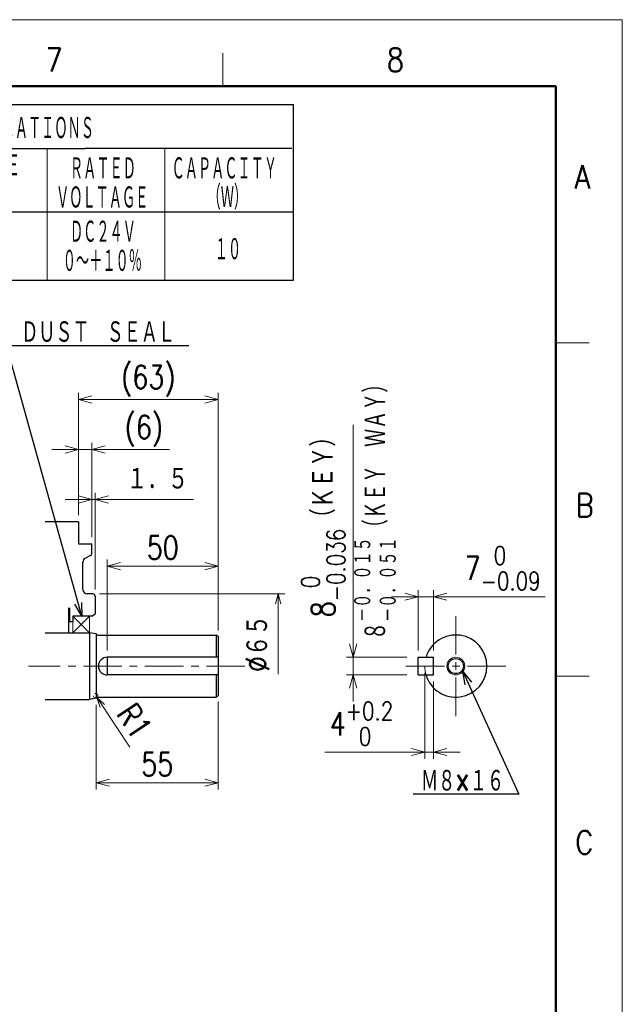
# Model space of a CAD drawing. Header units: millimetres. Extents: x 0 to 1300, y 0 to 891.
# Tile 141 of 141: x 989 to 1260, y 448 to 891. Entities that reach past the tile are written whole.
import ezdxf

# ---------------------------------------------------------------- set-up
doc = ezdxf.new("R2010")
doc.units = ezdxf.units.MM
doc.header["$LTSCALE"] = 0.545669
doc.linetypes.add('CENTER', pattern=[50.8, 31.75, -6.35, 6.35, -6.35])
doc.layers.add('NoLayerName_001', color=7, linetype='Continuous')
doc.layers.add('NoLayerName_002', color=7, linetype='Continuous')
doc.styles.get("Standard").update_dxf_attribs({"font": 'txt', "bigfont": 'extfont2'})
doc.dimstyles.get("Standard").update_dxf_attribs({"dimtxt": 2.5, "dimasz": 2.5, "dimexe": 1, "dimexo": 1, "dimtad": 1, "dimdec": 3, "dimzin": 0, "dimdsep": 46, "dimtxsty": 'Standard', "dimcen": 2.5, "dimadec": 3, "dimazin": 0, "dimtfac": 0.75, "dimtdec": 3, "dimtmove": 0, "dimatfit": 3, "dimfxl": 1, "dimarcsym": 0})

# ---------------------------------------------------------------- blocks, each defined once
blk = doc.blocks.new('_OPEN30')
at = {"color": 0, "linetype": 'ByBlock', "lineweight": -2}
for p, q in [((-1, 0.267949), (0, 0)), ((0, 0), (-1, -0.267949)), ((0, 0), (-1, 0))]:
    blk.add_line(p, q, dxfattribs=at)
blk = doc.blocks.new('*D32')
at = {"layer": 'Defpoints', "color": 0}
for p in [(1168, 631.25), (1168, 604), (1175, 604)]:
    blk.add_point(p, dxfattribs=at)
at = {"layer": 'NoLayerName_001', "color": 0, "linetype": 'Continuous', "lineweight": 13}
for p, q in [((1168, 607), (1168, 634.25)), ((1175, 607), (1175, 634.25)), ((1162, 631.25), (1156, 631.25)), ((1175, 631.25), (1168, 631.25)), ((1175, 631.25), (1225.23, 631.25)), ((1181, 631.25), (1187, 631.25))]:
    blk.add_line(p, q, dxfattribs=at)
at = {"layer": 'NoLayerName_001', "color": 0, "lineweight": 13, "xscale": 6, "yscale": 6, "zscale": 6}
blk.add_blockref('_OPEN30', (1168, 631.25), dxfattribs=at)
at = {"layer": 'NoLayerName_001', "color": 0, "lineweight": 13, "xscale": 6, "yscale": 6, "zscale": 6, "rotation": 180}
blk.add_blockref('_OPEN30', (1175, 631.25), dxfattribs=at)
at = {"layer": 'NoLayerName_001', "color": 0, "lineweight": 13, "insert": (1206.11, 644.02), "char_height": 10.5, "attachment_point": 5}
blk.add_mtext('\\A1;\\W0.8000;7{\\H8.202600;\\S 0^ -0.09;}', dxfattribs=at)
blk = doc.blocks.new('*D33')
at = {"layer": 'Defpoints', "color": 0}
for p in [(1171, 600), (1175, 596), (1171, 561.31)]:
    blk.add_point(p, dxfattribs=at)
at = {"layer": 'NoLayerName_001', "color": 0, "linetype": 'Continuous', "lineweight": 13}
for p, q in [((1171, 597), (1171, 558.31)), ((1175, 593), (1175, 558.31)), ((1171, 561.31), (1126.05, 561.31)), ((1165, 561.31), (1159, 561.31)), ((1175, 561.31), (1171, 561.31)), ((1181, 561.31), (1187, 561.31))]:
    blk.add_line(p, q, dxfattribs=at)
at = {"layer": 'NoLayerName_001', "color": 0, "lineweight": 13, "xscale": 6, "yscale": 6, "zscale": 6}
blk.add_blockref('_OPEN30', (1171, 561.31), dxfattribs=at)
at = {"layer": 'NoLayerName_001', "color": 0, "lineweight": 13, "xscale": 6, "yscale": 6, "zscale": 6, "rotation": 180}
blk.add_blockref('_OPEN30', (1175, 561.31), dxfattribs=at)
at = {"layer": 'NoLayerName_001', "color": 0, "lineweight": 13, "insert": (1142.53, 574.05), "char_height": 10.5, "attachment_point": 5}
blk.add_mtext('\\A1;\\W0.8000;4{\\H8.202600;\\S+0.2^  0;}', dxfattribs=at)
blk = doc.blocks.new('*D34')
at = {"layer": 'Defpoints', "color": 0}
for p in [(1023, 585.5), (1078, 587), (1078, 547.5)]:
    blk.add_point(p, dxfattribs=at)
at = {"layer": 'NoLayerName_002', "color": 0, "linetype": 'Continuous', "lineweight": 13}
for p, q in [((1023, 582.5), (1023, 544.5)), ((1078, 584), (1078, 544.5)), ((1029, 547.5), (1072, 547.5))]:
    blk.add_line(p, q, dxfattribs=at)
at = {"layer": 'NoLayerName_002', "color": 0, "lineweight": 13, "xscale": 6, "yscale": 6, "zscale": 6, "rotation": 180}
blk.add_blockref('_OPEN30', (1023, 547.5), dxfattribs=at)
at = {"layer": 'NoLayerName_002', "color": 0, "lineweight": 13, "xscale": 6, "yscale": 6, "zscale": 6}
blk.add_blockref('_OPEN30', (1078, 547.5), dxfattribs=at)
at = {"layer": 'NoLayerName_002', "color": 0, "lineweight": 13, "insert": (1050.5, 555.86025), "char_height": 10.5, "attachment_point": 5}
blk.add_mtext('\\W0.8000;55', dxfattribs=at)
blk = doc.blocks.new('*D38')
at = {"layer": 'Defpoints', "color": 0}
for p in [(1078, 720), (1015, 665), (1078, 613)]:
    blk.add_point(p, dxfattribs=at)
at = {"layer": 'NoLayerName_002', "color": 0, "linetype": 'Continuous', "lineweight": 13}
for p, q in [((1015, 668), (1015, 723)), ((1078, 616), (1078, 723)), ((1021, 720), (1072, 720))]:
    blk.add_line(p, q, dxfattribs=at)
at = {"layer": 'NoLayerName_002', "color": 0, "lineweight": 13, "xscale": 6, "yscale": 6, "zscale": 6, "rotation": 180}
blk.add_blockref('_OPEN30', (1015, 720), dxfattribs=at)
at = {"layer": 'NoLayerName_002', "color": 0, "lineweight": 13, "xscale": 6, "yscale": 6, "zscale": 6}
blk.add_blockref('_OPEN30', (1078, 720), dxfattribs=at)
at = {"layer": 'NoLayerName_002', "color": 0, "lineweight": 13, "insert": (1046.5, 728.36025), "char_height": 10.5, "attachment_point": 5}
blk.add_mtext('\\W0.8000;(63)', dxfattribs=at)
blk = doc.blocks.new('*D39')
at = {"layer": 'Defpoints', "color": 0}
for p in [(1021, 697.5), (1015, 665), (1021, 655)]:
    blk.add_point(p, dxfattribs=at)
at = {"layer": 'NoLayerName_002', "color": 0, "linetype": 'Continuous', "lineweight": 13}
for p, q in [((1015, 668), (1015, 700.5)), ((1021, 658), (1021, 700.5)), ((1009, 697.5), (1003, 697.5)), ((1015, 697.5), (1021, 697.5)), ((1021, 697.5), (1055.9848, 697.5)), ((1027, 697.5), (1033, 697.5))]:
    blk.add_line(p, q, dxfattribs=at)
at = {"layer": 'NoLayerName_002', "color": 0, "lineweight": 13, "xscale": 6, "yscale": 6, "zscale": 6}
blk.add_blockref('_OPEN30', (1015, 697.5), dxfattribs=at)
at = {"layer": 'NoLayerName_002', "color": 0, "lineweight": 13, "xscale": 6, "yscale": 6, "zscale": 6, "rotation": 180}
blk.add_blockref('_OPEN30', (1021, 697.5), dxfattribs=at)
at = {"layer": 'NoLayerName_002', "color": 0, "lineweight": 13, "insert": (1044.4924, 705.86025), "char_height": 10.5, "attachment_point": 5}
blk.add_mtext('\\W0.8000;(6)', dxfattribs=at)
blk = doc.blocks.new('*D40')
at = {"layer": 'Defpoints', "color": 0}
for p in [(1022.5, 675), (1021, 655), (1022.5, 631.5)]:
    blk.add_point(p, dxfattribs=at)
at = {"layer": 'NoLayerName_001', "color": 0, "linetype": 'Continuous', "lineweight": 13}
for p, q in [((1015, 675), (1009, 675)), ((1021, 658), (1021, 678)), ((1021, 675), (1022.5, 675)), ((1022.5, 634.5), (1022.5, 678)), ((1022.5, 675), (1066.7584, 675)), ((1028.5, 675), (1034.5, 675))]:
    blk.add_line(p, q, dxfattribs=at)
at = {"layer": 'NoLayerName_001', "color": 0, "lineweight": 13, "xscale": 6, "yscale": 6, "zscale": 6}
blk.add_blockref('_OPEN30', (1021, 675), dxfattribs=at)
at = {"layer": 'NoLayerName_001', "color": 0, "lineweight": 13, "xscale": 6, "yscale": 6, "zscale": 6, "rotation": 180}
blk.add_blockref('_OPEN30', (1022.5, 675), dxfattribs=at)
at = {"layer": 'NoLayerName_001', "color": 0, "lineweight": 13, "insert": (1050.6292, 684.22125), "char_height": 10.5, "attachment_point": 5}
blk.add_mtext('\\W0.8000;１．５', dxfattribs=at)
blk = doc.blocks.new('*D41')
at = {"layer": 'Defpoints', "color": 0}
for p in [(1078, 645), (1078, 613.42), (1028, 604)]:
    blk.add_point(p, dxfattribs=at)
at = {"layer": 'NoLayerName_002', "color": 0, "linetype": 'Continuous', "lineweight": 13}
for p, q in [((1028, 607), (1028, 648)), ((1078, 616.42), (1078, 648)), ((1034, 645), (1072, 645))]:
    blk.add_line(p, q, dxfattribs=at)
at = {"layer": 'NoLayerName_002', "color": 0, "lineweight": 13, "xscale": 6, "yscale": 6, "zscale": 6, "rotation": 180}
blk.add_blockref('_OPEN30', (1028, 645), dxfattribs=at)
at = {"layer": 'NoLayerName_002', "color": 0, "lineweight": 13, "xscale": 6, "yscale": 6, "zscale": 6}
blk.add_blockref('_OPEN30', (1078, 645), dxfattribs=at)
at = {"layer": 'NoLayerName_002', "color": 0, "lineweight": 13, "insert": (1053, 653.36), "char_height": 10.5, "attachment_point": 5}
blk.add_mtext('\\W0.8000;50', dxfattribs=at)
blk = doc.blocks.new('*D42')
at = {"layer": 'Defpoints', "color": 0}
for p in [(1022.77, 586.67), (1023.32, 585.84)]:
    blk.add_point(p, dxfattribs=at)
at = {"layer": 'NoLayerName_001', "color": 0, "linetype": 'Continuous', "lineweight": 13}
for p, q in [((1022.77, 586.67), (1023.32, 585.84)), ((1025.8, 582.08), (1038.08, 563.48))]:
    blk.add_line(p, q, dxfattribs=at)
blk.add_arc((1022.77, 586.67), 1, 180, 123.4181, dxfattribs=at)
at = {"layer": 'NoLayerName_001', "color": 0, "lineweight": 13, "xscale": 4.5, "yscale": 4.5, "zscale": 4.5, "rotation": 123.4189213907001}
blk.add_blockref('_OPEN30', (1023.32, 585.84), dxfattribs=at)
at = {"layer": 'NoLayerName_001', "color": 0, "lineweight": 13, "insert": (1040.3, 575.3), "char_height": 10.5, "attachment_point": 5, "rotation": 303.4189}
blk.add_mtext('\\W0.8000;R1', dxfattribs=at)
blk = doc.blocks.new('_NONE')
blk = doc.blocks.new('*D44')
at = {"layer": 'Defpoints', "color": 0}
for p in [(1166, 604), (1138.76, 596), (1166, 596)]:
    blk.add_point(p, dxfattribs=at)
at = {"layer": 'NoLayerName_001', "color": 0, "linetype": 'Continuous', "lineweight": 13}
for p, q in [((1138.76, 604), (1138.76, 708.64)), ((1138.76, 610), (1138.76, 616)), ((1163, 604), (1135.76, 604)), ((1138.76, 604), (1138.76, 596)), ((1163, 596), (1135.76, 596)), ((1138.76, 590), (1138.76, 584))]:
    blk.add_line(p, q, dxfattribs=at)
at = {"layer": 'NoLayerName_001', "color": 0, "lineweight": 13, "xscale": 6, "yscale": 6, "zscale": 6}
for p, rotation in [((1138.76, 604), 270), ((1138.76, 596), 90)]:
    blk.add_blockref('_OPEN30', p, dxfattribs=dict(at, rotation=rotation))
at = {"layer": 'NoLayerName_001', "color": 0, "lineweight": 13, "insert": (1125.27, 665.02), "char_height": 10.5, "attachment_point": 5, "rotation": 90}
blk.add_mtext('\\A1;\\W0.8000;8{\\H8.202600;\\S 0^ -0.036;}（ＫＥＹ）  ', dxfattribs=at)
blk = doc.blocks.new('*D45')
at = {"layer": 'Defpoints', "color": 0}
for p in [(1021.5, 632.5), (1105, 596.36), (1105, 596.36)]:
    blk.add_point(p, dxfattribs=at)
at = {"layer": 'NoLayerName_002', "color": 0, "linetype": 'Continuous', "lineweight": 13}
for p, q in [((1024.5, 632.5), (1108, 632.5)), ((1105, 628), (1105, 596.36))]:
    blk.add_line(p, q, dxfattribs=at)
at = {"layer": 'NoLayerName_002', "color": 0, "lineweight": 13, "xscale": 4.5, "yscale": 4.5, "zscale": 4.5, "rotation": 90}
blk.add_blockref('_OPEN30', (1105, 632.5), dxfattribs=at)
at = {"layer": 'NoLayerName_002', "color": 0, "lineweight": 13, "insert": (1095.69, 610.15), "char_height": 10.5, "attachment_point": 5, "rotation": 90}
blk.add_mtext('\\W0.8000;%%c６５', dxfattribs=at)

msp = doc.modelspace()

# ---------------------------------------------------------------- linework, layer by layer
at = {"layer": 'NoLayerName_001', "color": 7, "linetype": 'Continuous', "lineweight": 13}
for p in [(0, 891), (1260, 0)]:
    msp.add_line(p, (1260, 891), dxfattribs=at)
at = {"layer": 'NoLayerName_001', "color": 2, "linetype": 'Continuous', "lineweight": 13}
for p, q in [((1080, 861), (1080, 876)), ((780.89096346, 832.99863847), (1066.17440346, 832.99863847)), ((1000.89096346, 832.99863847), (1000.89096346, 773.74746247)), ((1053.89096346, 832.99863847), (1053.89096346, 773.74746247)), ((780.89096346, 804.47029447), (1066.17440346, 804.47029447)), ((1230, 745.5), (1245, 745.5)), ((1012.5, 622.5), (1020, 615)), ((1020, 622.5), (1012.5, 615)), ((1012.5, 622.5), (1012.5, 615)), ((1020, 622.5), (1020, 615)), ((1245, 595.5), (1230, 595.5))]:
    msp.add_line(p, q, dxfattribs=at)
at = {"layer": 'NoLayerName_001', "color": 7, "linetype": 'Continuous', "lineweight": 50}
for p, q in [((75, 861), (1230, 861)), ((1230, 861), (1230, 30))]:
    msp.add_line(p, q, dxfattribs=at)
at = {"layer": 'NoLayerName_001', "color": 7, "linetype": 'Continuous', "lineweight": 25}
for p, q in [((780.89096346, 852.74903047), (1111.89096346, 852.74903047)), ((1111.89096346, 773.74746247), (1111.89096346, 852.74903047)), ((969.61693146, 832.99863847), (1017.89566746, 832.99863847)), ((1111.17440346, 832.99863847), (1017.89566746, 832.99863847)), ((969.61693146, 804.47029447), (1017.89566746, 804.47029447)), ((1017.89566746, 804.47029447), (1111.89096346, 804.47029447)), ((780.89096346, 773.74746247), (1111.89096346, 773.74746247)), ((1015, 665), (1000, 665)), ((1015, 665), (1015, 655)), ((1015, 655), (1021, 655)), ((1021, 650.61803399), (1021, 655)), ((1020.4472136, 649.7236068), (1018.10557281, 648.5527864)), ((1017, 634.5), (1017, 646.76393202)), ((1021.5, 632.5), (1019, 632.5)), ((1022.5, 631.5), (1022.5, 623.49998579)), ((1010.5, 626.25), (1010.5, 615)), ((1011, 626.25), (1011, 620)), ((1012.5, 622.5), (1012.5, 620)), ((1021, 622.5), (1012.5, 622.5)), ((1021, 622.5), (1022.49997866, 623.49998579)), ((1012.5, 620), (1011, 620)), ((1000, 615), (1020, 615)), ((1023, 614.5), (1020, 615)), ((1020, 615), (1020, 585)), ((1023, 614.5), (1023, 585.5)), ((1023.8660254, 614), (1077, 614)), ((1078, 613.42264973), (1077, 614)), ((1077, 614), (1077, 604)), ((1078, 613.42264973), (1078, 586.57735027)), ((1028, 604), (1028, 596)), ((1078, 604), (1028, 604)), ((1168, 596), (1168, 604)), ((1168, 604), (1175, 604)), ((1175, 596), (1175, 604)), ((1078, 596), (1028, 596)), ((1077, 596), (1077, 586)), ((1168, 596), (1175, 596)), ((1023, 585.5), (1020, 585)), ((1023.8660254, 586), (1077, 586)), ((1078, 586.57735027), (1077, 586)), ((1000, 585), (1020, 585))]:
    msp.add_line(p, q, dxfattribs=at)
at = {"layer": 'NoLayerName_001', "color": 4, "linetype": 'CENTER', "lineweight": 13}
for p, q in [((1185, 577.5), (1185, 622.5)), ((1090, 600), (992.5, 600)), ((1162.5, 600), (1207.5, 600))]:
    msp.add_line(p, q, dxfattribs=at)
at = {"layer": 'NoLayerName_001', "color": 4, "linetype": 'Continuous', "lineweight": 13}
msp.add_circle((1185, 600), 4, dxfattribs=at)
at = {"layer": 'NoLayerName_001', "color": 7, "linetype": 'Continuous', "lineweight": 25}
msp.add_circle((1185, 600), 3.4, dxfattribs=at)
for centre, radius, start, end in [((1019, 646.76393202), 2, 116.5650511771, 180), ((1020, 650.61803399), 1, 296.5650511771, 0), ((1019, 634.5), 2, 180, 270), ((1021.5, 631.5), 1, 0, 90), ((1023.8660254, 615), 1, 210, 270), ((1185, 600), 14, 196.601549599, 163.398450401), ((1028, 600), 4, 90, 270), ((1023.8660254, 585), 1, 90, 150)]:
    msp.add_arc(centre, radius, start, end, dxfattribs=at)
at = {"layer": 'NoLayerName_001', "color": 4, "linetype": 'Continuous', "lineweight": 13}
msp.add_arc((1185, 600), 14, 180, 196.601549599, dxfattribs=at)

# ---------------------------------------------------------------- texts
at = {"layer": 'NoLayerName_001', "color": 2, "lineweight": 13, "char_height": 10.5, "attachment_point": 7}
for s, insert in [('\\A1;\\W0.8600;7', (1000.180509, 867.694008)), ('\\A1;\\W0.8600;8', (1153.89579306, 867.69400839)), ('\\A1;\\W0.8600;A', (1238.567337, 814.993005)), ('\\A1;\\W0.8600;B', (1239.04971, 667.168476)), ('\\A1;\\W0.8600;C', (1238.810778, 515.37675))]:
    msp.add_mtext(s, dxfattribs=dict(at, insert=insert))
at = {"layer": 'NoLayerName_001', "color": 7, "lineweight": 13, "char_height": 10.8000001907, "attachment_point": 7}
for s, insert in [('\\A1;\\W0.5000;ＨＯＬＤＩＮＧ\u3000ＢＲＡＫＥ\u3000ＳＰＥＣＩＦＩＣＡＴＩＯＮＳ', (855.6709632, 836.69682971)), ('\\A1;\\W0.5000;ＨＯＬＤＩＮＧ\u3000ＴＯＲＱＵＥ', (905.53096333, 818.50441152)), ('\\A1;\\W0.5000;ＲＡＴＥＤ', (1011.19096342, 818.50441152)), ('\\A1;\\W0.5000;ＣＡＰＡＣＩＴＹ', (1056.97096339, 818.50441152)), ('\\A1;\\W0.5000;ＶＯＬＴＡＧＥ', (1004.91549632, 805.41356289)), ('\\A1;\\W0.5000;（Ｗ）', (1073.17096344, 805.41356289)), ('\\A1;\\W0.5000;ＤＣ２４Ｖ', (1011.19096342, 789.97606752)), ('\\A1;\\W0.5000;１０', (1076.41096345, 782.14889995)), ('\\A1;\\W0.5000;０～＋１０％', (1007.95096341, 776.88521889))]:
    msp.add_mtext(s, dxfattribs=dict(at, insert=insert))
at = {"layer": 'NoLayerName_001', "color": 3, "linetype": 'Continuous', "lineweight": 13, "insert": (989.22092281, 744.97682053), "char_height": 10.5, "attachment_point": 7, "line_spacing_factor": 0.6}
msp.add_mtext('\\A1;\\W0.6667;ＤＵＳＴ\u3000ＳＥＡＬ', dxfattribs=at)
at = {"layer": 'NoLayerName_002', "color": 3, "lineweight": 13, "insert": (1158.7240117, 611.75640038), "char_height": 10.5, "attachment_point": 7, "rotation": 90.0000025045}
msp.add_mtext('\\A1;\\W0.7041;８{\\A1;\\H0.781x;\\S－０．０１５^ －０．０５１;}（ＫＥＹ\u3000ＷＡＹ）', dxfattribs=at)
at = {"layer": 'NoLayerName_002', "color": 3, "linetype": 'Continuous', "lineweight": 13, "insert": (1206.75, 543), "char_height": 10.5, "attachment_point": 9, "line_spacing_factor": 0.6}
msp.add_mtext('\\A1;\\W0.6667;Ｍ８×１６', dxfattribs=at)

# ---------------------------------------------------------------- dimensions: what is measured, and where the dimension line sits
at = {"layer": 'NoLayerName_001', "color": 3, "linetype": 'Continuous', "lineweight": 13}
for base, p1, p2, angle, override, picture, middle in [((1138.75556028, 596), (1166, 604), (1166, 596), 270, {"dimtxt": 10.5, "dimasz": 6, "dimexe": 3, "dimexo": 3, "dimgap": 3, "dimzin": 8, "dimpost": '<>（ＫＥＹ）  ', "dimblk": 'OPEN30', "dimclrd": 0, "dimclre": 0, "dimclrt": 0, "dimtol": 1, "dimtp": 0, "dimtm": 0.036, "dimtfac": 0.7812, "dimtolj": 1, "dimlwd": 13, "dimlwe": 13}, '*D44', (1138.75556028, 665.01685752)), ((1168, 631.25), (1175, 604), (1168, 604), 180, {"dimtxt": 10.5, "dimasz": 6, "dimexe": 3, "dimexo": 3, "dimgap": 3, "dimzin": 8, "dimblk": 'OPEN30', "dimclrd": 0, "dimclre": 0, "dimclrt": 0, "dimtol": 1, "dimtp": 0, "dimtm": 0.09, "dimtfac": 0.7812, "dimtolj": 1, "dimlwd": 13, "dimlwe": 13}, '*D32', (1206.1141988, 631.25)), ((1171, 561.30555661), (1175, 596), (1171, 600), 180, {"dimtxt": 10.5, "dimasz": 6, "dimexe": 3, "dimexo": 3, "dimgap": 3, "dimzin": 8, "dimblk": 'OPEN30', "dimclrd": 0, "dimclre": 0, "dimclrt": 0, "dimtol": 1, "dimtp": 0.2, "dimtm": 0, "dimtfac": 0.7812, "dimtdec": 1, "dimtolj": 1, "dimlwd": 13, "dimlwe": 13}, '*D33', (1142.52558856, 561.30555661))]:
    dim = msp.add_linear_dim(base=base, p1=p1, p2=p2, angle=angle, text='\\W0.8000;<>', dimstyle='Standard', override=override, dxfattribs=at)
    dim.commit()
    dim.dimension.update_dxf_attribs({"geometry": picture, "text_midpoint": middle, "dimtype": 160})
dim = msp.add_linear_dim(base=(1022.5, 675), p1=(1021, 655), p2=(1022.5, 631.5), text='\\W0.8000;１．５', dimstyle='Standard', override={"dimtxt": 10.5, "dimasz": 6, "dimexe": 3, "dimexo": 3, "dimgap": 3, "dimdec": 8, "dimzin": 8, "dimblk": 'OPEN30', "dimclrd": 0, "dimclre": 0, "dimclrt": 0, "dimtp": 0, "dimtm": 0, "dimlwd": 13, "dimlwe": 13}, dxfattribs=at)
dim.commit()
dim.dimension.update_dxf_attribs({"geometry": '*D40', "text_midpoint": (1050.6292, 675), "dimtype": 160})
dim = msp.add_radius_dim(center=(1022.77227004, 586.6743994), mpoint=(1023.32302645, 585.83973337), text='\\W0.8000;<>', dimstyle='Standard', override={"dimtxt": 10.5, "dimasz": 4.5, "dimexe": 3, "dimexo": 3, "dimgap": 3, "dimzin": 8, "dimblk1": 'NONE', "dimblk2": 'OPEN30', "dimsah": 1, "dimcen": 0, "dimclrd": 0, "dimclre": 0, "dimclrt": 0, "dimtp": 0, "dimtm": 0, "dimlwd": 13, "dimlwe": 13}, dxfattribs=at)
dim.commit()
dim.dimension.update_dxf_attribs({"geometry": '*D42', "text_midpoint": (1033.3192551, 570.69054531), "dimtype": 164})
at = {"layer": 'NoLayerName_002', "color": 3, "linetype": 'Continuous', "lineweight": 13}
for base, p1, p2, override, picture, middle in [((1078, 720), (1015, 665), (1078, 613), {"dimtxt": 10.5, "dimasz": 6, "dimexe": 3, "dimexo": 3, "dimgap": 3, "dimdec": 0, "dimzin": 8, "dimpost": '(<>)', "dimblk": 'OPEN30', "dimclrd": 0, "dimclre": 0, "dimclrt": 0, "dimtp": 0, "dimtm": 0, "dimlwd": 13, "dimlwe": 13}, '*D38', (1046.5, 720)), ((1021, 697.5), (1015, 665), (1021, 655), {"dimtxt": 10.5, "dimasz": 6, "dimexe": 3, "dimexo": 3, "dimgap": 3, "dimdec": 0, "dimzin": 8, "dimpost": '(<>)', "dimblk": 'OPEN30', "dimclrd": 0, "dimclre": 0, "dimclrt": 0, "dimtp": 0, "dimtm": 0, "dimlwd": 13, "dimlwe": 13}, '*D39', (1044.4924, 697.5)), ((1078, 645), (1028, 604), (1078, 613.42264973), {"dimtxt": 10.5, "dimasz": 6, "dimexe": 3, "dimexo": 3, "dimgap": 3, "dimdec": 0, "dimzin": 8, "dimblk": 'OPEN30', "dimclrd": 0, "dimclre": 0, "dimclrt": 0, "dimtp": 0, "dimtm": 0, "dimlwd": 13, "dimlwe": 13}, '*D41', (1053, 645)), ((1078, 547.5), (1023, 585.5), (1078, 587), {"dimtxt": 10.5, "dimasz": 6, "dimexe": 3, "dimexo": 3, "dimgap": 3, "dimdec": 0, "dimzin": 8, "dimblk": 'OPEN30', "dimclrd": 0, "dimclre": 0, "dimclrt": 0, "dimtp": 0, "dimtm": 0, "dimlwd": 13, "dimlwe": 13}, '*D34', (1050.5, 547.5))]:
    dim = msp.add_linear_dim(base=base, p1=p1, p2=p2, text='\\W0.8000;<>', dimstyle='Standard', override=override, dxfattribs=at)
    dim.commit()
    dim.dimension.update_dxf_attribs({"geometry": picture, "text_midpoint": middle, "dimtype": 160})
dim = msp.add_linear_dim(base=(1105, 596.35758531), p1=(1021.5, 632.5), p2=(1105, 596.35758531), angle=270, text='\\W0.8000;%%c６５', dimstyle='Standard', override={"dimtxt": 10.5, "dimasz": 4.5, "dimexe": 3, "dimexo": 3, "dimgap": 3, "dimzin": 8, "dimpost": '%%c<>', "dimblk1": 'OPEN30', "dimblk2": 'NONE', "dimsah": 1, "dimse2": 1, "dimclrd": 0, "dimclre": 0, "dimclrt": 0, "dimtp": 0, "dimtm": 0, "dimatfit": 2, "dimlwd": 13, "dimlwe": 13}, dxfattribs=at)
dim.commit()
dim.dimension.update_dxf_attribs({"geometry": '*D45', "text_midpoint": (1105, 610.15000034), "dimtype": 160})

# ---------------------------------------------------------------- leaders
at = {"layer": 'NoLayerName_001', "color": 3, "linetype": 'Continuous', "lineweight": 13, "annotation_type": 0, "has_hookline": 1, "hookline_direction": 0, "text_width": 75.48477405}
msp.add_leader([(1016.54845655, 622.5), (982.59592281, 744.35182053), (988.59592281, 744.35182053)], dimstyle='Standard', override={"dimtxt": 10.5, "dimasz": 6, "dimldrblk": 'OPEN30'}, dxfattribs=at)
at = {"layer": 'NoLayerName_002', "color": 3, "linetype": 'Continuous', "lineweight": 13, "annotation_type": 0, "has_hookline": 1, "hookline_direction": 1, "text_width": 41.00104995}
msp.add_leader([(1188.20065421, 597.60087253), (1213.375, 542.375), (1207.375, 542.375)], dimstyle='Standard', override={"dimtxt": 10.5, "dimasz": 6, "dimldrblk": 'OPEN30'}, dxfattribs=at)

doc.saveas('drawing.dxf')
